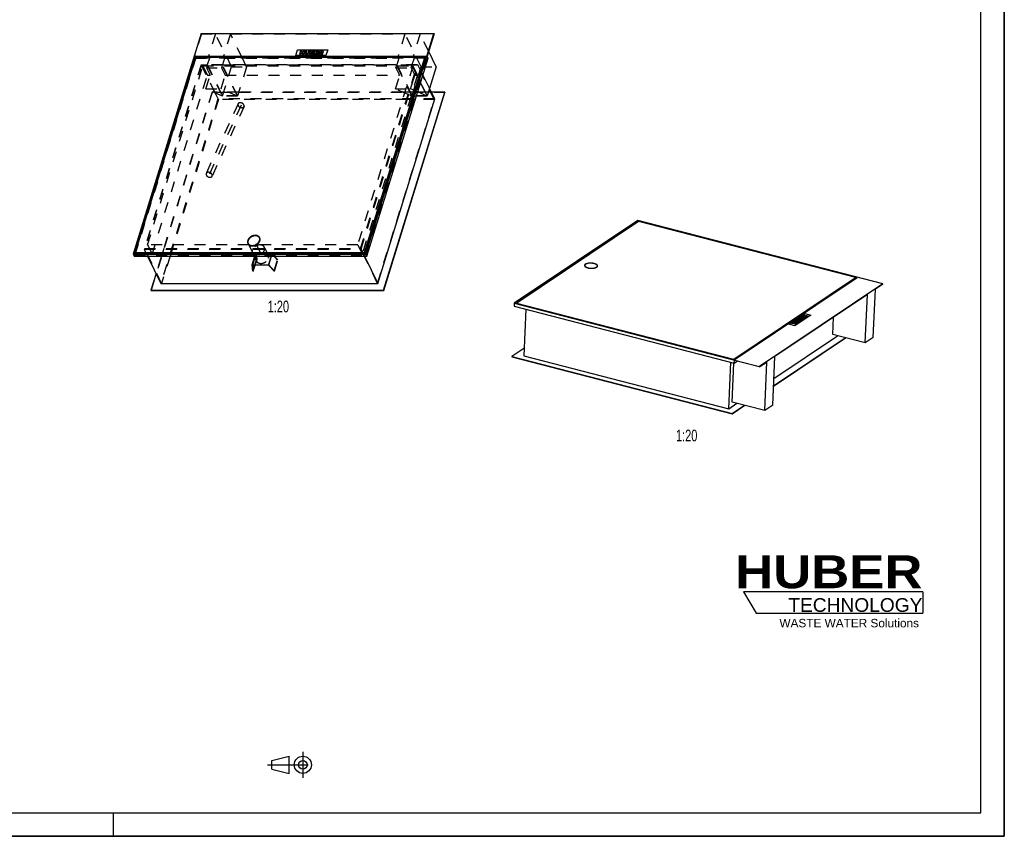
# Model space of a CAD drawing. Header units: millimetres. Extents: x 0 to 8400, y 0 to 5940.
# Tile 2 of 3: x 4200 to 8400, y 0 to 3482. Entities that reach past the tile are written whole.
import ezdxf

# ---------------------------------------------------------------- set-up
doc = ezdxf.new("R2010")
doc.units = ezdxf.units.MM
doc.header["$LTSCALE"] = 462
doc.linetypes.add('CENTER', pattern=[0.6, 0.375, -0.075, 0.075, -0.075])
doc.linetypes.add('HIDDEN', pattern=[0.2, 0.1, -0.1])
doc.layers.get('0').update_dxf_attribs({"linetype": 'CONTINUOUS'})
for name, color, linetype in [('_ACHSEN', 7, 'CONTINUOUS'), ('_KURVEN', 7, 'CONTINUOUS'), ('_ZEICHNUNGSELEM', 7, 'CONTINUOUS'), ('DEFAULT_2', 8, 'HIDDEN'), ('HUBER_Logo_BL2', 7, 'CONTINUOUS')]:
    doc.layers.add(name, color=color, linetype=linetype)
doc.styles.get("Standard").update_dxf_attribs({"font": 'txt', "width": 0.7})
doc.styles.add('TEXTSTYLE_2', font='ariblk.ttf')
doc.styles.add('TEXTSTYLE_3', font='arial.ttf')

# ---------------------------------------------------------------- blocks, each defined once
blk = doc.blocks.new('HUBER_LOGO_BL2', base_point=(7675, 1007.5))
at = {"layer": 'HUBER_Logo_BL2', "color": 5, "linetype": 'CONTINUOUS'}
for p, q in [((8052.9, 1042), (7287.9, 1042)), ((7287.9, 1042), (7341.9, 952)), ((8052.9, 1042), (8052.9, 952)), ((7341.9, 952), (8052.9, 952))]:
    blk.add_line(p, q, dxfattribs=at)
at = {"layer": 'HUBER_Logo_BL2', "color": 2, "linetype": 'CONTINUOUS', "attachment_point": 3, "line_spacing_factor": 0.78}
for s, insert, char_height, width, style in [('HUBER\\P\\fArial;\\H58.5;TECHNOLOGY ', (8050.7, 1198.2), 140.4, 775.343, 'TEXTSTYLE_2'), ('WASTE WATER Solutions', (8036, 927.2), 36, 594.067, 'TEXTSTYLE_3')]:
    blk.add_mtext(s, dxfattribs=dict(at, insert=insert, char_height=char_height, width=width, style=style))
blk = doc.blocks.new('PROJEKTIONSMETHODE_1_BL3', base_point=(5360, 305))
at = {"color": 2, "linetype": 'CONTINUOUS'}
for p, q in [((5275.7, 323.3), (5349, 341.7)), ((5349, 268.3), (5349, 341.7)), ((5275.7, 286.7), (5275.7, 323.3)), ((5275.7, 286.7), (5349, 268.3))]:
    blk.add_line(p, q, dxfattribs=at)
at = {"color": 2, "linetype": 'CENTER'}
for p, q in [((5407.7, 360), (5407.7, 250)), ((5257.3, 305), (5462.7, 305))]:
    blk.add_line(p, q, dxfattribs=at)
at = {"color": 2, "linetype": 'CONTINUOUS'}
for radius in [36.7, 18.3]:
    blk.add_circle((5407.7, 305), radius, dxfattribs=at)

msp = doc.modelspace()

# ---------------------------------------------------------------- linework, layer by layer
at = {"color": 7, "linetype": 'CONTINUOUS'}
for p, q in [((8400, 0), (8400, 5940)), ((4974.36, 3422.93), (4683.89, 2482.94)), ((4974.36, 3422.93), (5967.27, 3422.93)), ((5676.79, 2482.94), (5967.27, 3422.93)), ((5967.88, 3421.69), (5938.35, 3326.12)), ((5967.88, 3421.69), (5967.27, 3422.93)), ((4946.19, 3325.8), (4686.21, 2484.5)), ((4950.26, 3321.1), (4693.19, 2489.2)), ((4949.58, 3318.89), (4946.19, 3325.8)), ((5935.41, 3325.8), (4946.19, 3325.8)), ((5928.43, 3321.1), (4950.26, 3321.1)), ((5671.36, 2489.2), (5928.43, 3321.1)), ((5671.97, 2487.96), (5929.04, 3319.85)), ((5675.43, 2484.5), (5935.41, 3325.8)), ((5681.06, 2474.23), (5942.01, 3318.66)), ((5928.43, 3321.1), (5929.04, 3319.85)), ((5933.1, 3318.34), (5928.57, 3318.34)), ((5942.01, 3318.66), (5938.35, 3326.12)), ((5976.64, 3281.82), (5944.75, 3346.83)), ((5976.64, 3281.82), (5948.12, 3189.52)), ((5970.35, 3144.22), (5919.88, 3247.06)), ((5752.44, 2328.78), (6013.39, 3173.2)), ((5753.05, 2327.53), (6014, 3171.96)), ((6013.39, 3173.2), (5956.13, 3173.2)), ((6013.39, 3173.2), (6014, 3171.96)), ((5727.32, 2357.76), (5970.35, 3144.22)), ((6836.18, 2626.41), (6309.25, 2273.39)), ((6836.95, 2625.3), (6311.97, 2273.59)), ((6839.24, 2621.99), (6320.13, 2274.21)), ((7881.98, 2356.16), (6836.18, 2626.41)), ((6836.73, 2620.3), (6836.95, 2625.3)), ((7772.94, 2383.43), (6836.95, 2625.3)), ((7764.77, 2382.82), (6839.24, 2621.99)), ((5174.62, 2527.76), (5174.01, 2529.01)), ((5223.1, 2551.55), (5222.49, 2552.8)), ((4683.89, 2482.94), (4688.16, 2474.23)), ((4683.89, 2482.94), (5676.79, 2482.94)), ((4686.21, 2484.5), (5675.43, 2484.5)), ((4693.46, 2488.65), (4692.18, 2484.5)), ((4693.19, 2489.2), (4693.8, 2487.96)), ((4693.19, 2489.2), (5671.36, 2489.2)), ((4693.8, 2487.96), (5671.97, 2487.96)), ((5671.36, 2489.2), (5671.97, 2487.96)), ((5676.79, 2482.94), (5681.06, 2474.23)), ((4688.16, 2474.23), (5681.06, 2474.23)), ((4745.41, 2474.23), (4802.57, 2357.76)), ((5670.16, 2474.23), (5727.32, 2357.76)), ((4781.66, 2400.37), (4759.54, 2328.78)), ((6610.15, 2432.56), (6610.23, 2434.39)), ((6664.1, 2430.24), (6664.18, 2432.07)), ((4802.57, 2357.76), (5727.32, 2357.76)), ((7245.58, 2033.2), (7764.7, 2380.98)), ((7245.66, 2035.04), (7764.77, 2382.82)), ((7247.96, 2031.72), (7772.94, 2383.43)), ((7881.98, 2356.16), (7355.05, 2003.14)), ((7760.94, 2375.4), (7757.63, 2376.25)), ((7764.77, 2382.82), (7764.7, 2380.98)), ((7881.9, 2354.33), (7850.13, 2333.04)), ((7881.9, 2354.33), (7881.98, 2356.16)), ((4759.54, 2328.78), (4760.15, 2327.53)), ((4759.54, 2328.78), (5752.44, 2328.78)), ((4760.15, 2327.53), (5753.05, 2327.53)), ((5752.44, 2328.78), (5753.05, 2327.53)), ((7815.91, 2310.12), (7420.96, 2045.52)), ((7807.04, 2103.65), (7815.91, 2310.12)), ((7841.25, 2126.57), (7850.13, 2333.04)), ((6309.25, 2273.39), (6308.69, 2260.54)), ((6309.25, 2273.39), (7266.35, 2026.06)), ((6311.97, 2273.59), (7247.96, 2031.72)), ((6320.13, 2274.21), (6320.05, 2272.37)), ((6320.05, 2272.37), (7245.58, 2033.2)), ((6320.13, 2274.21), (7245.66, 2035.04)), ((6324.42, 2271.24), (6323.49, 2270.61)), ((6308.69, 2260.54), (7248.17, 2017.77)), ((6358.31, 2247.72), (6349.8, 2049.6)), ((7668.47, 2139.46), (7671.65, 2213.47)), ((7415.54, 1919.58), (7722.79, 2125.42)), ((7415.62, 1921.41), (7720.87, 2125.92)), ((7416.95, 1952.24), (7688.63, 2134.25)), ((7807.04, 2103.65), (7668.47, 2139.46)), ((7841.25, 2126.57), (7807.04, 2103.65)), ((6351.12, 2080.42), (6299.46, 2045.82)), ((6299.46, 2045.82), (6299.39, 2043.98)), ((6299.39, 2043.98), (7238.86, 1801.21)), ((6299.46, 2045.82), (7238.94, 1803.05)), ((6349.8, 2049.6), (7224.78, 1823.49)), ((7224.78, 1823.49), (7233.3, 2021.61)), ((7239.3, 1851.93), (7246.44, 2018.22)), ((7245.66, 2035.04), (7245.58, 2033.2)), ((7248.17, 2017.77), (7248.64, 2028.78)), ((7248.17, 2017.77), (7260.16, 2025.81)), ((7354.97, 2001.31), (7248.64, 2028.78)), ((7266.35, 2026.06), (7355.05, 2003.14)), ((7354.97, 2001.31), (7386.74, 2022.59)), ((7377.86, 1816.13), (7386.74, 2022.59)), ((7412.08, 1839.05), (7420.96, 2045.52)), ((7354.97, 2001.31), (7355.05, 2003.14)), ((7377.86, 1816.13), (7239.3, 1851.93)), ((7224.78, 1823.49), (7259.46, 1846.72)), ((7238.86, 1801.21), (7293.62, 1837.9)), ((7238.94, 1803.05), (7291.7, 1838.39)), ((7412.08, 1839.05), (7377.86, 1816.13)), ((7238.94, 1803.05), (7238.86, 1801.21)), ((0, 0), (8400, 0))]:
    msp.add_line(p, q, dxfattribs=at)
at = {"color": 3, "linetype": 'CONTINUOUS'}
for p, q in [((8400, 5940), (8400, 0)), ((4600, 0), (4600, 100)), ((8400, 0), (0, 0))]:
    msp.add_line(p, q, dxfattribs=at)
at = {"color": 5, "linetype": 'CONTINUOUS'}
for p, q in [((8300, 100), (8300, 5840)), ((100, 100), (8300, 100))]:
    msp.add_line(p, q, dxfattribs=at)
at = {"color": 7, "linetype": 'CONTINUOUS'}
for points, knots in [([(5204.79, 2562.05), (5201.28, 2562.05), (5194.1, 2560.78), (5186, 2556.7), (5180.46, 2552.15), (5176.05, 2547.17), (5173.77, 2542.71), (5173.04, 2539.66)], [0, 0, 0, 0, 0.2546281, 0.5187276, 0.6482987, 0.772853, 1, 1, 1, 1]), ([(5222.49, 2552.8), (5221.79, 2554.22), (5219.83, 2556.91), (5215.65, 2559.88), (5210.49, 2561.68), (5206.73, 2562.05), (5204.79, 2562.05)], [0, 0, 0, 0, 0.2268552, 0.4650458, 0.7220539, 1, 1, 1, 1]), ([(5173.04, 2539.66), (5172.61, 2537.85), (5172.26, 2534.17), (5173.24, 2530.59), (5174.01, 2529.01)], [0, 0, 0, 0, 0.5145726, 1, 1, 1, 1]), ([(5174.01, 2529.01), (5174.71, 2527.58), (5176.67, 2524.89), (5180.85, 2521.93), (5186.01, 2520.12), (5189.77, 2519.75), (5191.71, 2519.75)], [0, 0, 0, 0, 0.2268552, 0.4650458, 0.7220539, 1, 1, 1, 1]), ([(5191.71, 2519.75), (5196.41, 2519.75), (5203.61, 2521.45), (5211.9, 2526.13), (5217.26, 2530.74), (5221.29, 2536.08), (5223.69, 2541.83), (5224.24, 2547.59), (5223.27, 2551.21), (5222.49, 2552.8)], [0, 0, 0, 0, 0.2699398, 0.4094269, 0.5451067, 0.6729258, 0.7905546, 0.8983622, 1, 1, 1, 1]), ([(6613.67, 2439.31), (6613.16, 2438.97), (6612.25, 2438.27), (6611.15, 2437.05), (6610.44, 2435.75), (6610.25, 2434.83), (6610.23, 2434.39)], [0, 0, 0, 0, 0.2957975, 0.5552779, 0.7858516, 1, 1, 1, 1]), ([(6664.18, 2432.07), (6664.21, 2432.67), (6663.97, 2433.97), (6662.86, 2435.76), (6661.08, 2437.45), (6658.67, 2439.01), (6655.7, 2440.41), (6650.9, 2442.09), (6644.07, 2443.51), (6635.47, 2444.15), (6627.06, 2443.7), (6620.6, 2442.42), (6616.27, 2440.81), (6614.46, 2439.84), (6613.67, 2439.31)], [0, 0, 0, 0, 0.032266, 0.0687481, 0.1120977, 0.1633455, 0.2224327, 0.288616, 0.437095, 0.5963488, 0.7518959, 0.8898749, 0.9488602, 1, 1, 1, 1]), ([(6610.23, 2434.39), (6610.2, 2433.79), (6610.44, 2432.5), (6611.55, 2430.7), (6613.33, 2429.02), (6615.74, 2427.46), (6618.71, 2426.06), (6623.51, 2424.38), (6630.34, 2422.96), (6638.94, 2422.32), (6647.35, 2422.77), (6653.81, 2424.05), (6658.13, 2425.65), (6659.95, 2426.62), (6660.73, 2427.15)], [0, 0, 0, 0, 0.032266, 0.0687481, 0.1120977, 0.1633455, 0.2224327, 0.288616, 0.437095, 0.5963488, 0.7518959, 0.8898749, 0.9488602, 1, 1, 1, 1]), ([(6660.73, 2427.15), (6661.24, 2427.49), (6662.16, 2428.2), (6663.26, 2429.41), (6663.97, 2430.71), (6664.16, 2431.63), (6664.18, 2432.07)], [0, 0, 0, 0, 0.2957975, 0.5552779, 0.7858516, 1, 1, 1, 1])]:
    msp.add_open_spline(points, degree=3, knots=knots, dxfattribs=at)
at = {"layer": '_ACHSEN', "color": 8, "linetype": 'HIDDEN'}
for p, q in [((5177.13, 2522.82), (4745.56, 2522.82)), ((5173.72, 2527.32), (5173.11, 2528.57)), ((5185.37, 2506.03), (5177.13, 2522.82)), ((5641.75, 2522.82), (5210.18, 2522.82)), ((5218.42, 2506.03), (5210.18, 2522.82)), ((5224, 2551.99), (5223.39, 2553.24)), ((5196.66, 2483.03), (4765.08, 2483.03)), ((5194.24, 2487.96), (5185.37, 2506.03)), ((5194.74, 2484.5), (5193.25, 2487.54)), ((5195.94, 2484.5), (5194.24, 2487.96)), ((5195.46, 2483.03), (5194.74, 2484.5)), ((5199.78, 2474.23), (5195.46, 2483.03)), ((5196.66, 2483.03), (5195.94, 2484.5)), ((5227.28, 2487.96), (5218.42, 2506.03)), ((5228.98, 2484.5), (5227.28, 2487.96)), ((5229.7, 2483.03), (5228.98, 2484.5)), ((5661.27, 2483.03), (5229.7, 2483.03)), ((5246.55, 2506.03), (5243.52, 2512.21)), ((5255.42, 2487.96), (5246.55, 2506.03)), ((5257.12, 2484.5), (5255.42, 2487.96)), ((5257.84, 2483.03), (5257.12, 2484.5)), ((5260.6, 2477.4), (5257.84, 2483.03)), ((5210.33, 2452.73), (5199.78, 2474.23))]:
    msp.add_line(p, q, dxfattribs=at)
for centre, radius, start, end in [((5193.28, 2533.41), 21.15, 162.82507, 164.23364), ((5186.82, 2533.75), 14.59, 203.3836, 206.13797), ((5210.91, 2545.57), 14.58, 26.13886, 28.54528), ((5205.37, 2545.39), 19.23, 346.49786, 348.05531), ((5247.32, 2470.9), 14.79, 13.0439, 26.0848)]:
    msp.add_arc(centre, radius, start, end, dxfattribs=at)
at = {"layer": '_ACHSEN', "color": 7, "linetype": 'CONTINUOUS'}
for centre, start, end in [((5186.86, 2533.77), 200.72912, 203.38265), ((5210.86, 2545.55), 28.54658, 31.54782)]:
    msp.add_arc(centre, 14.63, start, end, dxfattribs=at)
for points, knots in [([(5223.39, 2553.24), (5222.91, 2554.2), (5221.74, 2556.05), (5218.54, 2559.25), (5213.05, 2562.08), (5205.3, 2563.2), (5196.93, 2562.16), (5190.09, 2559.61), (5185, 2556.64), (5178.42, 2551.72), (5174.02, 2545.96), (5172.46, 2540.9)], [0, 0, 0, 0, 0.0509115, 0.1029645, 0.2135632, 0.3362482, 0.4697974, 0.6094202, 0.6796156, 0.7488696, 1, 1, 1, 1]), ([(5172.46, 2540.9), (5171.82, 2538.83), (5171.34, 2535.58), (5171.96, 2531.4), (5172.67, 2529.47), (5173.11, 2528.57)], [0, 0, 0, 0, 0.5161113, 0.7604342, 1, 1, 1, 1]), ([(5172.92, 2539.16), (5172.42, 2537.39), (5171.9, 2533.8), (5172.56, 2530.21), (5173.18, 2528.59)], [0, 0, 0, 0, 0.5156782, 1, 1, 1, 1]), ([(5173.11, 2528.57), (5173.59, 2527.6), (5174.76, 2525.76), (5177.96, 2522.55), (5183.45, 2519.73), (5191.2, 2518.61), (5199.57, 2519.64), (5206.41, 2522.2), (5211.5, 2525.16), (5218.08, 2530.08), (5222.48, 2535.85), (5224.04, 2540.9)], [0, 0, 0, 0, 0.0509115, 0.1029645, 0.2135632, 0.3362482, 0.4697974, 0.6094202, 0.6796156, 0.7488696, 1, 1, 1, 1]), ([(5174.62, 2527.76), (5175.36, 2526.25), (5177.49, 2523.4), (5180.43, 2521.44), (5182.04, 2520.67)], [0, 0, 0, 0, 0.4864183, 1, 1, 1, 1]), ([(5223.33, 2553.2), (5222.42, 2554.68), (5219.97, 2557.42), (5216.79, 2559.2), (5215.07, 2559.89)], [0, 0, 0, 0, 0.4842044, 1, 1, 1, 1]), ([(5224.18, 2541.41), (5224.55, 2543.14), (5224.79, 2546.65), (5223.84, 2550.05), (5223.1, 2551.55)], [0, 0, 0, 0, 0.5134471, 1, 1, 1, 1]), ([(5224.04, 2540.9), (5224.68, 2542.98), (5225.16, 2546.23), (5224.54, 2550.41), (5223.83, 2552.33), (5223.39, 2553.24)], [0, 0, 0, 0, 0.5161113, 0.7604342, 1, 1, 1, 1]), ([(6650.89, 2442.4), (6648.69, 2442.97), (6644.1, 2443.84), (6637.08, 2444.44), (6630.06, 2444.33), (6623.5, 2443.53), (6617.82, 2442.09), (6613.86, 2440.34), (6611.51, 2438.62), (6610.27, 2437.32), (6609.47, 2435.92), (6609.25, 2434.92), (6609.23, 2434.43)], [0, 0, 0, 0, 0.149743, 0.3074875, 0.4644732, 0.6120156, 0.7424213, 0.8501086, 0.8948338, 0.9338399, 0.9682411, 1, 1, 1, 1]), ([(6665.18, 2432.03), (6665.2, 2432.53), (6665.06, 2433.6), (6664.32, 2435.12), (6663.09, 2436.59), (6660.7, 2438.56), (6656.61, 2440.69), (6652.93, 2441.87), (6650.89, 2442.4)], [0, 0, 0, 0, 0.0804222, 0.1680738, 0.2682008, 0.3836431, 0.6625976, 1, 1, 1, 1]), ([(6609.23, 2434.43), (6609.21, 2433.93), (6609.35, 2432.87), (6610.09, 2431.34), (6611.32, 2429.88), (6613.71, 2427.9), (6617.8, 2425.78), (6621.48, 2424.59), (6623.52, 2424.06)], [0, 0, 0, 0, 0.0804222, 0.1680738, 0.2682008, 0.3836431, 0.6625976, 1, 1, 1, 1]), ([(6610.53, 2435.8), (6610.38, 2435.62), (6609.84, 2434.93), (6609.45, 2434.13), (6609.29, 2433.52)], [0, 0, 0, 0, 0.2687678, 1, 1, 1, 1]), ([(6610.53, 2435.8), (6610.38, 2435.62), (6609.84, 2434.93), (6609.45, 2434.13), (6609.29, 2433.52)], [0, 0, 0, 0, 0.2687678, 1, 1, 1, 1]), ([(6610.15, 2432.56), (6610.15, 2432.44), (6610.14, 2431.96), (6610.23, 2431.48), (6610.33, 2431.13)], [0, 0, 0, 0, 0.2468025, 1, 1, 1, 1]), ([(6623.52, 2424.06), (6625.72, 2423.49), (6630.3, 2422.62), (6637.33, 2422.03), (6644.35, 2422.14), (6650.91, 2422.94), (6656.59, 2424.38), (6660.55, 2426.13), (6662.9, 2427.84), (6664.14, 2429.15), (6664.94, 2430.55), (6665.16, 2431.55), (6665.18, 2432.03)], [0, 0, 0, 0, 0.149743, 0.3074875, 0.4644732, 0.6120156, 0.7424213, 0.8501086, 0.8948338, 0.9338399, 0.9682411, 1, 1, 1, 1]), ([(6663.8, 2428.83), (6663.85, 2428.95), (6664, 2429.4), (6664.09, 2429.88), (6664.1, 2430.24)], [0, 0, 0, 0, 0.2554296, 1, 1, 1, 1]), ([(6665.04, 2431.1), (6665.01, 2431.31), (6664.81, 2432.16), (6664.39, 2432.95), (6664, 2433.5)], [0, 0, 0, 0, 0.2353439, 1, 1, 1, 1])]:
    msp.add_open_spline(points, degree=3, knots=knots, dxfattribs=at)
at = {"layer": '_ACHSEN', "color": 8, "linetype": 'HIDDEN'}
for points, knots in [([(5205.4, 2560.81), (5200.7, 2560.81), (5193.5, 2559.11), (5185.21, 2554.43), (5179.85, 2549.82), (5175.82, 2544.48), (5173.42, 2538.73), (5172.87, 2532.97), (5173.84, 2529.35), (5174.62, 2527.76)], [0, 0, 0, 0, 0.2699398, 0.4094269, 0.5451067, 0.6729258, 0.7905546, 0.8983622, 1, 1, 1, 1]), ([(5215.07, 2559.89), (5211.35, 2561.38), (5204.88, 2562.04), (5196.5, 2560.5), (5190.12, 2558.1), (5184.26, 2554.61), (5177.81, 2549), (5174.26, 2543.51), (5173.07, 2539.66)], [0, 0, 0, 0, 0.2352861, 0.3651691, 0.4989674, 0.6329248, 0.7632601, 1, 1, 1, 1]), ([(5173.72, 2527.32), (5173.93, 2526.9), (5174.84, 2525.25), (5176.08, 2523.77), (5177.13, 2522.82)], [0, 0, 0, 0, 0.2478635, 1, 1, 1, 1]), ([(5177.13, 2522.82), (5178.05, 2521.99), (5180.13, 2520.49), (5183.74, 2518.9), (5187.78, 2517.93), (5193.72, 2517.5), (5201.51, 2518.69), (5207.39, 2521.2), (5210.18, 2522.82)], [0, 0, 0, 0, 0.1056676, 0.2170969, 0.3351133, 0.4596885, 0.7243293, 1, 1, 1, 1]), ([(5177.13, 2522.82), (5178.05, 2521.99), (5180.13, 2520.49), (5183.74, 2518.9), (5187.78, 2517.93), (5193.72, 2517.5), (5201.51, 2518.69), (5207.39, 2521.2), (5210.18, 2522.82)], [0, 0, 0, 0, 0.1056676, 0.2170969, 0.3351133, 0.4596885, 0.7243293, 1, 1, 1, 1]), ([(5182.04, 2520.67), (5182.79, 2520.31), (5186.07, 2519), (5189.64, 2518.51), (5192.32, 2518.51)], [0, 0, 0, 0, 0.23708, 1, 1, 1, 1]), ([(5192.32, 2518.51), (5195.83, 2518.51), (5203.01, 2519.79), (5211.11, 2523.86), (5216.65, 2528.41), (5221.06, 2533.39), (5223.34, 2537.85), (5224.07, 2540.9)], [0, 0, 0, 0, 0.2546281, 0.5187276, 0.6482987, 0.772853, 1, 1, 1, 1]), ([(5243.52, 2512.21), (5243.05, 2513.17), (5241.87, 2515.02), (5238.67, 2518.23), (5233.19, 2521.05), (5225.43, 2522.17), (5217.07, 2521.14), (5210.23, 2518.58), (5205.13, 2515.61), (5198.55, 2510.7), (5194.16, 2504.93), (5192.59, 2499.88)], [0, 0, 0, 0, 0.0509115, 0.1029645, 0.2135632, 0.3362482, 0.4697974, 0.6094202, 0.6796156, 0.7488696, 1, 1, 1, 1]), ([(5223.1, 2551.55), (5222.4, 2552.98), (5220.44, 2555.67), (5216.26, 2558.63), (5211.1, 2560.44), (5207.34, 2560.81), (5205.4, 2560.81)], [0, 0, 0, 0, 0.2268552, 0.4650458, 0.7220539, 1, 1, 1, 1]), ([(5210.18, 2522.82), (5213.6, 2524.81), (5219.58, 2529.6), (5223.6, 2536.25), (5224.65, 2539.66)], [0, 0, 0, 0, 0.5258768, 1, 1, 1, 1]), ([(5224.65, 2539.66), (5225.29, 2541.73), (5225.77, 2544.98), (5225.15, 2549.16), (5224.44, 2551.09), (5224, 2551.99)], [0, 0, 0, 0, 0.5161113, 0.7604342, 1, 1, 1, 1]), ([(5192.59, 2499.88), (5191.95, 2497.8), (5191.47, 2494.55), (5192.1, 2490.37), (5192.8, 2488.45), (5193.25, 2487.54)], [0, 0, 0, 0, 0.5161113, 0.7604342, 1, 1, 1, 1]), ([(5193.25, 2487.54), (5193.45, 2487.12), (5194.37, 2485.46), (5195.6, 2483.99), (5196.66, 2483.03)], [0, 0, 0, 0, 0.2478635, 1, 1, 1, 1]), ([(5260.6, 2477.4), (5260.13, 2478.36), (5258.95, 2480.21), (5255.75, 2483.42), (5250.27, 2486.24), (5242.51, 2487.36), (5234.15, 2486.33), (5227.31, 2483.77), (5222.21, 2480.8), (5215.64, 2475.89), (5211.24, 2470.12), (5209.68, 2465.07)], [0, 0, 0, 0, 0.0509115, 0.1029645, 0.2135632, 0.3362482, 0.4697974, 0.6094202, 0.6796156, 0.7488696, 1, 1, 1, 1]), ([(5229.7, 2483.03), (5233.12, 2485.03), (5239.1, 2489.82), (5243.12, 2496.47), (5244.17, 2499.88)], [0, 0, 0, 0, 0.5258768, 1, 1, 1, 1]), ([(5244.17, 2499.88), (5244.81, 2501.95), (5245.29, 2505.2), (5244.67, 2509.38), (5243.96, 2511.31), (5243.52, 2512.21)], [0, 0, 0, 0, 0.5161113, 0.7604342, 1, 1, 1, 1]), ([(5209.68, 2465.07), (5209.03, 2462.99), (5208.55, 2459.74), (5209.18, 2455.56), (5209.88, 2453.63), (5210.33, 2452.73)], [0, 0, 0, 0, 0.5161113, 0.7604342, 1, 1, 1, 1]), ([(5210.33, 2452.73), (5210.8, 2451.77), (5211.98, 2449.92), (5215.18, 2446.71), (5220.66, 2443.89), (5228.42, 2442.77), (5236.78, 2443.8), (5243.62, 2446.36), (5248.72, 2449.33), (5255.29, 2454.25), (5259.69, 2460.01), (5261.25, 2465.07)], [0, 0, 0, 0, 0.0509115, 0.1029645, 0.2135632, 0.3362482, 0.4697974, 0.6094202, 0.6796156, 0.7488696, 1, 1, 1, 1]), ([(5261.25, 2465.07), (5261.72, 2466.59), (5262.31, 2469.65), (5262.06, 2472.78), (5261.73, 2474.24)], [0, 0, 0, 0, 0.5150137, 1, 1, 1, 1])]:
    msp.add_open_spline(points, degree=3, knots=knots, dxfattribs=at)
at = {"layer": '_KURVEN', "color": 4, "linetype": 'CONTINUOUS'}
for p, q in [((5377.54, 3329.71), (5384.8, 3353.21)), ((5506.48, 3329.71), (5377.54, 3329.71)), ((5384.8, 3353.21), (5513.75, 3353.21)), ((5398.24, 3349.3), (5393.4, 3333.63)), ((5393.4, 3333.63), (5399.09, 3333.63)), ((5403.93, 3349.3), (5398.24, 3349.3)), ((5399.09, 3333.63), (5401.05, 3339.97)), ((5401.05, 3339.97), (5407.27, 3339.97)), ((5402.24, 3343.81), (5403.93, 3349.3)), ((5408.46, 3343.81), (5402.24, 3343.81)), ((5407.27, 3339.97), (5405.31, 3333.63)), ((5405.31, 3333.63), (5411.03, 3333.63)), ((5410.15, 3349.3), (5408.46, 3343.81)), ((5415.87, 3349.3), (5410.15, 3349.3)), ((5411.03, 3333.63), (5415.87, 3349.3)), ((5419.66, 3349.3), (5416.78, 3339.96)), ((5425.34, 3349.3), (5419.66, 3349.3)), ((5422.39, 3339.73), (5425.34, 3349.3)), ((5431.64, 3349.3), (5428.68, 3339.73)), ((5437.32, 3349.3), (5431.64, 3349.3)), ((5434.43, 3339.96), (5437.32, 3349.3)), ((5441.1, 3349.3), (5436.26, 3333.63)), ((5436.26, 3333.63), (5446.09, 3333.63)), ((5451.76, 3349.3), (5441.1, 3349.3)), ((5443.04, 3337), (5444.02, 3340.17)), ((5445.94, 3337), (5443.04, 3337)), ((5444.02, 3340.17), (5446.91, 3340.17)), ((5444.94, 3343.15), (5445.86, 3346.12)), ((5447.42, 3343.15), (5444.94, 3343.15)), ((5445.86, 3346.12), (5448.38, 3346.12)), ((5461.09, 3349.3), (5456.25, 3333.63)), ((5456.25, 3333.63), (5471.78, 3333.63)), ((5476.35, 3349.3), (5461.09, 3349.3)), ((5463.05, 3337.18), (5464.01, 3340.27)), ((5472.88, 3337.18), (5463.05, 3337.18)), ((5464.01, 3340.27), (5472.87, 3340.27)), ((5464.99, 3343.46), (5465.76, 3345.95)), ((5473.85, 3343.46), (5464.99, 3343.46)), ((5465.76, 3345.95), (5475.31, 3345.95)), ((5471.78, 3333.63), (5472.88, 3337.18)), ((5472.87, 3340.27), (5473.85, 3343.46)), ((5479.77, 3349.3), (5474.92, 3333.63)), ((5474.92, 3333.63), (5480.64, 3333.63)), ((5475.31, 3345.95), (5476.35, 3349.3)), ((5489.25, 3349.3), (5479.77, 3349.3)), ((5480.64, 3333.63), (5482.61, 3339.99)), ((5482.61, 3339.99), (5483.11, 3339.99)), ((5483.52, 3342.95), (5484.51, 3346.13)), ((5485.92, 3342.95), (5483.52, 3342.95)), ((5484.51, 3346.13), (5487.01, 3346.13)), ((5485.05, 3338.42), (5486.61, 3333.63)), ((5486.61, 3333.63), (5493.04, 3333.63)), ((5493.04, 3333.63), (5491.68, 3338.16)), ((5513.75, 3353.21), (5506.48, 3329.71)), ((7480.59, 2183.53), (7549.02, 2229.38)), ((7549.02, 2229.38), (7575.17, 2222.62)), ((7496.14, 2189.9), (7492.72, 2187.61)), ((7492.72, 2187.61), (7499.23, 2187.29)), ((7503.08, 2189.6), (7496.14, 2189.9)), ((7502.34, 2194.05), (7499.3, 2192.02)), ((7499.3, 2192.02), (7506.38, 2190.19)), ((7519.77, 2189.55), (7502.34, 2194.05)), ((7512.25, 2200.69), (7504, 2195.17)), ((7504, 2195.17), (7507.95, 2194.15)), ((7506.38, 2190.19), (7506.11, 2190.01)), ((7575.17, 2222.62), (7506.73, 2176.77)), ((7507.95, 2194.15), (7513.17, 2197.64)), ((7508.4, 2188.49), (7509.67, 2189.34)), ((7509.67, 2189.34), (7513.21, 2188.43)), ((7513.21, 2188.43), (7511.89, 2187.54)), ((7516.6, 2196.76), (7511.9, 2193.61)), ((7511.9, 2193.61), (7515.46, 2192.69)), ((7529.68, 2196.19), (7512.25, 2200.69)), ((7513.17, 2197.64), (7516.6, 2196.76)), ((7514.73, 2186.18), (7519.77, 2189.55)), ((7515.46, 2192.69), (7520.16, 2195.84)), ((7522.86, 2207.8), (7517.64, 2204.31)), ((7522.93, 2195.12), (7517.86, 2191.73)), ((7517.86, 2191.73), (7521.58, 2190.77)), ((7520.16, 2195.84), (7522.93, 2195.12)), ((7521.58, 2190.77), (7529.68, 2196.19)), ((7522.01, 2203.76), (7523.55, 2204.79)), ((7540.29, 2203.3), (7522.86, 2207.8)), ((7523.55, 2204.79), (7527.08, 2203.88)), ((7527.08, 2203.88), (7525.55, 2202.85)), ((7529.09, 2202.14), (7530.4, 2203.02)), ((7530.4, 2203.02), (7533.71, 2202.17)), ((7531.9, 2207.33), (7542.29, 2204.64)), ((7533.71, 2202.17), (7532.37, 2201.27)), ((7534.63, 2199.51), (7540.29, 2203.3)), ((7545.31, 2206.66), (7534.67, 2209.41)), ((7539.28, 2218.8), (7536.25, 2216.77)), ((7536.25, 2216.77), (7553.68, 2212.27)), ((7538.01, 2211.65), (7548.65, 2208.9)), ((7546.33, 2216.98), (7539.28, 2218.8)), ((7551.66, 2210.92), (7541.27, 2213.6)), ((7542.29, 2204.64), (7545.31, 2206.66)), ((7545.6, 2223.04), (7542.58, 2221.02)), ((7542.58, 2221.02), (7549.63, 2219.19)), ((7563.03, 2218.54), (7545.6, 2223.04)), ((7549.63, 2219.19), (7546.33, 2216.98)), ((7548.65, 2208.9), (7551.66, 2210.92)), ((7550.61, 2215.88), (7553.91, 2218.09)), ((7556.71, 2214.3), (7550.61, 2215.88)), ((7553.68, 2212.27), (7556.71, 2214.3)), ((7553.91, 2218.09), (7560.01, 2216.51)), ((7560.01, 2216.51), (7563.03, 2218.54)), ((7506.73, 2176.77), (7480.59, 2183.53))]:
    msp.add_line(p, q, dxfattribs=at)
at = {"layer": '_KURVEN', "color": 8, "linetype": 'HIDDEN'}
msp.add_line((5144.11, 3117.72), (5008.18, 2821.01), dxfattribs=at)
at = {"layer": '_KURVEN', "color": 4, "linetype": 'CONTINUOUS'}
for points in [[(5416.48, 3337.3), (5416.44, 3338.31), (5416.54, 3339.19), (5416.78, 3339.96)], [(5417.14, 3335.5), (5416.73, 3336.09), (5416.51, 3336.69), (5416.48, 3337.3)], [(5418.68, 3334.15), (5418.06, 3334.47), (5417.55, 3334.92), (5417.14, 3335.5)], [(5421.14, 3333.52), (5420.11, 3333.63), (5419.28, 3333.83), (5418.68, 3334.15)], [(5424.03, 3333.36), (5423.12, 3333.36), (5422.16, 3333.42), (5421.14, 3333.52)], [(5422.39, 3339.73), (5422.12, 3338.88), (5422.2, 3338.21), (5422.6, 3337.73)], [(5422.6, 3337.73), (5423, 3337.25), (5423.71, 3337.02), (5424.7, 3337.02)], [(5428.17, 3333.88), (5426.96, 3333.54), (5425.57, 3333.36), (5424.03, 3333.36)], [(5424.7, 3337.02), (5425.68, 3337.02), (5426.52, 3337.25), (5427.22, 3337.72)], [(5427.22, 3337.72), (5427.92, 3338.19), (5428.42, 3338.87), (5428.68, 3339.73)], [(5430.85, 3335.18), (5429.92, 3334.56), (5429.04, 3334.13), (5428.17, 3333.88)], [(5433.11, 3337.34), (5432.51, 3336.51), (5431.77, 3335.8), (5430.85, 3335.18)], [(5434.43, 3339.96), (5434.15, 3339.03), (5433.7, 3338.16), (5433.11, 3337.34)], [(5445.94, 3337), (5446.93, 3337), (5447.66, 3337.13), (5448.15, 3337.43)], [(5448.7, 3333.84), (5447.37, 3333.69), (5446.5, 3333.63), (5446.09, 3333.63)], [(5448.87, 3339.74), (5448.55, 3340.02), (5447.91, 3340.17), (5446.91, 3340.17)], [(5447.42, 3343.15), (5448.3, 3343.15), (5448.95, 3343.28), (5449.39, 3343.54)], [(5448.15, 3337.43), (5448.65, 3337.73), (5448.97, 3338.13), (5449.13, 3338.63)], [(5450.07, 3345.74), (5449.79, 3345.99), (5449.23, 3346.12), (5448.38, 3346.12)], [(5451.02, 3334.35), (5450.47, 3334.12), (5449.69, 3333.95), (5448.7, 3333.84)], [(5449.13, 3338.63), (5449.27, 3339.09), (5449.18, 3339.46), (5448.87, 3339.74)], [(5449.39, 3343.54), (5449.82, 3343.79), (5450.11, 3344.18), (5450.26, 3344.67)], [(5450.26, 3344.67), (5450.4, 3345.12), (5450.34, 3345.48), (5450.07, 3345.74)], [(5453.32, 3335.9), (5452.67, 3335.24), (5451.9, 3334.73), (5451.02, 3334.35)], [(5451.76, 3349.3), (5453.53, 3349.3), (5454.77, 3348.92), (5455.49, 3348.17)], [(5454.32, 3343.01), (5453.72, 3342.56), (5452.95, 3342.22), (5452, 3341.96)], [(5452, 3341.96), (5453.24, 3341.69), (5454.06, 3341.23), (5454.49, 3340.56)], [(5454.66, 3338.09), (5454.41, 3337.27), (5453.96, 3336.54), (5453.32, 3335.9)], [(5456.07, 3345.4), (5455.78, 3344.47), (5455.2, 3343.67), (5454.32, 3343.01)], [(5454.49, 3340.56), (5454.91, 3339.9), (5454.97, 3339.08), (5454.66, 3338.09)], [(5455.49, 3348.17), (5456.22, 3347.43), (5456.41, 3346.5), (5456.07, 3345.4)], [(5484.38, 3339.62), (5484.05, 3339.86), (5483.62, 3339.99), (5483.11, 3339.99)], [(5485.05, 3338.42), (5484.85, 3339.04), (5484.63, 3339.43), (5484.38, 3339.62)], [(5485.92, 3342.95), (5486.17, 3342.95), (5486.69, 3343.01), (5487.49, 3343.15)], [(5489, 3345.72), (5488.71, 3345.99), (5488.04, 3346.13), (5487.01, 3346.13)], [(5487.49, 3343.15), (5487.89, 3343.23), (5488.24, 3343.39), (5488.57, 3343.65)], [(5488.57, 3343.65), (5488.88, 3343.91), (5489.1, 3344.22), (5489.21, 3344.56)], [(5489.21, 3344.56), (5489.36, 3345.06), (5489.29, 3345.45), (5489, 3345.72)], [(5491.42, 3341.16), (5490.86, 3340.91), (5490.13, 3340.7), (5489.22, 3340.54)], [(5489.22, 3340.54), (5489.84, 3340.34), (5490.28, 3340.15), (5490.53, 3339.96)], [(5489.25, 3349.3), (5491.01, 3349.3), (5492.32, 3349.17), (5493.17, 3348.91)], [(5490.53, 3339.96), (5490.7, 3339.83), (5490.92, 3339.56), (5491.19, 3339.13)], [(5491.19, 3339.13), (5491.45, 3338.72), (5491.61, 3338.4), (5491.68, 3338.16)], [(5493.69, 3342.69), (5493.06, 3342.06), (5492.3, 3341.55), (5491.42, 3341.16)], [(5493.17, 3348.91), (5494.02, 3348.65), (5494.61, 3348.17), (5494.97, 3347.48)], [(5495.05, 3344.95), (5494.77, 3344.07), (5494.32, 3343.32), (5493.69, 3342.69)], [(5494.97, 3347.48), (5495.32, 3346.78), (5495.35, 3345.94), (5495.05, 3344.95)], [(7500.73, 2187.29), (7500.06, 2187.27), (7499.56, 2187.27), (7499.23, 2187.29)], [(7502.14, 2187.38), (7501.88, 2187.34), (7501.42, 2187.31), (7500.73, 2187.29)], [(7503.57, 2187.74), (7502.99, 2187.56), (7502.51, 2187.44), (7502.14, 2187.38)], [(7503.08, 2189.6), (7503.97, 2189.57), (7504.59, 2189.57), (7504.96, 2189.63)], [(7503.19, 2186.85), (7503.17, 2187.1), (7503.3, 2187.39), (7503.57, 2187.74)], [(7503.94, 2185.77), (7503.48, 2186.11), (7503.22, 2186.47), (7503.19, 2186.85)], [(7506.11, 2184.89), (7505.13, 2185.14), (7504.42, 2185.44), (7503.94, 2185.77)], [(7504.96, 2189.63), (7505.45, 2189.7), (7505.84, 2189.83), (7506.11, 2190.01)], [(7509.38, 2184.47), (7508.3, 2184.46), (7507.21, 2184.6), (7506.11, 2184.89)], [(7507.83, 2187.89), (7507.71, 2187.74), (7507.72, 2187.59), (7507.89, 2187.42)], [(7508.4, 2188.49), (7508.26, 2188.4), (7508.07, 2188.2), (7507.83, 2187.89)], [(7507.89, 2187.42), (7508.05, 2187.27), (7508.33, 2187.13), (7508.71, 2187.03)], [(7508.71, 2187.03), (7509.27, 2186.89), (7509.8, 2186.84), (7510.31, 2186.9)], [(7512.16, 2184.85), (7511.38, 2184.6), (7510.46, 2184.47), (7509.38, 2184.47)], [(7510.31, 2186.9), (7510.8, 2186.96), (7511.34, 2187.17), (7511.89, 2187.54)], [(7514.73, 2186.18), (7513.8, 2185.55), (7512.94, 2185.11), (7512.16, 2184.85)], [(7515.95, 2202.42), (7515.94, 2202.66), (7516.14, 2202.97), (7516.52, 2203.34)], [(7516.7, 2201.33), (7516.21, 2201.68), (7515.96, 2202.04), (7515.95, 2202.42)], [(7516.52, 2203.34), (7517.04, 2203.84), (7517.42, 2204.16), (7517.64, 2204.31)], [(7518.78, 2200.47), (7517.87, 2200.7), (7517.17, 2200.99), (7516.7, 2201.33)], [(7522.04, 2200.09), (7520.97, 2200.06), (7519.88, 2200.18), (7518.78, 2200.47)], [(7522.01, 2203.76), (7521.49, 2203.41), (7521.28, 2203.13), (7521.4, 2202.9)], [(7521.4, 2202.9), (7521.52, 2202.67), (7521.85, 2202.48), (7522.41, 2202.34)], [(7525.14, 2200.72), (7524.13, 2200.33), (7523.11, 2200.12), (7522.04, 2200.09)], [(7522.41, 2202.34), (7522.92, 2202.21), (7523.45, 2202.17), (7523.97, 2202.23)], [(7523.97, 2202.23), (7524.49, 2202.3), (7525.02, 2202.5), (7525.55, 2202.85)], [(7525.25, 2199.71), (7524.99, 2200.01), (7524.97, 2200.34), (7525.14, 2200.72)], [(7527.36, 2198.67), (7526.33, 2198.94), (7525.63, 2199.28), (7525.25, 2199.71)], [(7527.71, 2209.45), (7527.4, 2209.89), (7527.33, 2210.28), (7527.48, 2210.63)], [(7531.22, 2198.38), (7529.88, 2198.25), (7528.59, 2198.35), (7527.36, 2198.67)], [(7527.48, 2210.63), (7527.68, 2211.12), (7528.19, 2211.65), (7529.01, 2212.2)], [(7529.26, 2208.26), (7528.53, 2208.62), (7528.01, 2209.01), (7527.71, 2209.45)], [(7529.09, 2202.14), (7528.62, 2201.83), (7528.44, 2201.57), (7528.54, 2201.37)], [(7528.54, 2201.37), (7528.63, 2201.18), (7528.97, 2201), (7529.52, 2200.86)], [(7529.01, 2212.2), (7529.49, 2212.52), (7530.07, 2212.85), (7530.75, 2213.2)], [(7531.9, 2207.33), (7530.87, 2207.59), (7530, 2207.91), (7529.26, 2208.26)], [(7529.52, 2200.86), (7530.02, 2200.73), (7530.51, 2200.69), (7530.99, 2200.74)], [(7530.75, 2213.2), (7531.43, 2213.54), (7532.12, 2213.8), (7532.85, 2213.96)], [(7530.99, 2200.74), (7531.46, 2200.79), (7531.92, 2200.97), (7532.37, 2201.27)], [(7534.63, 2199.51), (7533.69, 2198.88), (7532.55, 2198.5), (7531.22, 2198.38)], [(7533.31, 2211.31), (7532.79, 2210.96), (7532.65, 2210.62), (7532.88, 2210.29)], [(7532.85, 2213.96), (7533.59, 2214.12), (7534.44, 2214.22), (7535.39, 2214.27)], [(7532.88, 2210.29), (7533.11, 2209.96), (7533.7, 2209.66), (7534.67, 2209.41)], [(7535.34, 2211.93), (7534.52, 2211.87), (7533.84, 2211.66), (7533.31, 2211.31)], [(7538.01, 2211.65), (7537.06, 2211.89), (7536.17, 2211.99), (7535.34, 2211.93)], [(7535.39, 2214.27), (7536.36, 2214.31), (7537.24, 2214.28), (7538.04, 2214.18)], [(7538.04, 2214.18), (7539.35, 2214.01), (7540.42, 2213.82), (7541.27, 2213.6)]]:
    msp.add_open_spline(points, degree=3, dxfattribs=at)
at = {"layer": 'DEFAULT_2', "color": 8, "linetype": 'HIDDEN'}
for p, q in [((4974.97, 3421.69), (4945.44, 3326.12)), ((4974.97, 3421.69), (4974.36, 3422.93)), ((4974.97, 3421.69), (5034.84, 3421.69)), ((5034.84, 3421.69), (5005.31, 3326.12)), ((5103.48, 3281.82), (5034.84, 3421.69)), ((5099.32, 3421.69), (5069.79, 3326.12)), ((5099.32, 3421.69), (5843.54, 3421.69)), ((5148.68, 3321.1), (5099.32, 3421.69)), ((5843.54, 3421.69), (5814, 3326.12)), ((5912.17, 3281.82), (5843.54, 3421.69)), ((5908.01, 3421.69), (5878.48, 3326.12)), ((5967.88, 3421.69), (5908.01, 3421.69)), ((5944.75, 3346.83), (5908.01, 3421.69)), ((4949.1, 3318.66), (4688.16, 2474.23)), ((4949.85, 3318.34), (4693.46, 2488.65)), ((4950.87, 3319.85), (4693.8, 2487.96)), ((4949.1, 3318.66), (4945.44, 3326.12)), ((4945.44, 3326.12), (5005.31, 3326.12)), ((4949.1, 3318.66), (5008.97, 3318.66)), ((4949.85, 3318.34), (4949.58, 3318.89)), ((5928.57, 3318.34), (4949.85, 3318.34)), ((4950.26, 3321.1), (4950.87, 3319.85)), ((5929.04, 3319.85), (4950.87, 3319.85)), ((5008.97, 3318.66), (5000.02, 3289.68)), ((5005.31, 3326.12), (5008.97, 3318.66)), ((5073.45, 3318.66), (5064.49, 3289.68)), ((5069.79, 3326.12), (5814, 3326.12)), ((5073.45, 3318.66), (5069.79, 3326.12)), ((5073.45, 3318.66), (5817.66, 3318.66)), ((5167.95, 3281.82), (5148.68, 3321.1)), ((5679.09, 2477.04), (5939.07, 3318.34)), ((5817.66, 3318.66), (5808.71, 3289.68)), ((5814, 3326.12), (5817.66, 3318.66)), ((5882.14, 3318.66), (5873.18, 3289.68)), ((5878.48, 3326.12), (5938.35, 3326.12)), ((5882.14, 3318.66), (5878.48, 3326.12)), ((5942.01, 3318.66), (5882.14, 3318.66)), ((5939.07, 3318.34), (5933.1, 3318.34)), ((5939.07, 3318.34), (5935.41, 3325.8)), ((4974.23, 3289.68), (4731.19, 2503.22)), ((4974.97, 3289.35), (4732.91, 2506.03)), ((4745.56, 2522.82), (4981.09, 3284.99)), ((4974.23, 3289.68), (5000.02, 3289.68)), ((4974.23, 3289.68), (5045.61, 3144.22)), ((5896.03, 3289.35), (4974.97, 3289.35)), ((5033.65, 3169.77), (4974.97, 3289.35)), ((4981.09, 3284.99), (5877.28, 3284.99)), ((4981.09, 3284.99), (5000.61, 3245.21)), ((4999.53, 3288.11), (4996.26, 3277.54)), ((4996.26, 3277.54), (5060.74, 3277.54)), ((4996.26, 3277.54), (5012.13, 3245.21)), ((4999.53, 3288.11), (5064.51, 3155.71)), ((5064.01, 3288.11), (4999.53, 3288.11)), ((5000.02, 3289.68), (5064.99, 3157.27)), ((5064.01, 3288.11), (5060.74, 3277.54)), ((5060.74, 3277.54), (5076.6, 3245.21)), ((5128.98, 3155.71), (5064.01, 3288.11)), ((5064.49, 3289.68), (5808.71, 3289.68)), ((5129.46, 3157.27), (5064.49, 3289.68)), ((5064.99, 3157.27), (5103.48, 3281.82)), ((5103.48, 3281.82), (5167.95, 3281.82)), ((5167.95, 3281.82), (5129.46, 3157.27)), ((5877.28, 3284.99), (5641.75, 2522.82)), ((5653.97, 2506.03), (5896.03, 3289.35)), ((5655.94, 2503.22), (5898.97, 3289.68)), ((5804.96, 3277.54), (5808.22, 3288.11)), ((5804.96, 3277.54), (5869.43, 3277.54)), ((5804.96, 3277.54), (5820.82, 3245.21)), ((5873.2, 3155.71), (5808.22, 3288.11)), ((5872.7, 3288.11), (5808.22, 3288.11)), ((5808.71, 3289.68), (5873.68, 3157.27)), ((5869.43, 3277.54), (5872.7, 3288.11)), ((5869.43, 3277.54), (5885.29, 3245.21)), ((5872.7, 3288.11), (5886.78, 3259.41)), ((5873.18, 3289.68), (5898.97, 3289.68)), ((5938.16, 3157.27), (5873.18, 3289.68)), ((5873.68, 3157.27), (5912.17, 3281.82)), ((5877.28, 3284.99), (5887.96, 3263.23)), ((5968.63, 3141.41), (5896.03, 3289.35)), ((5911.7, 3263.74), (5898.97, 3289.68)), ((5912.17, 3281.82), (5976.64, 3281.82)), ((4765.08, 2483.03), (5000.61, 3245.21)), ((4994.35, 3187.7), (5012.13, 3245.21)), ((5000.61, 3245.21), (5012.13, 3245.21)), ((5058.83, 3187.7), (5076.6, 3245.21)), ((5076.6, 3245.21), (5820.82, 3245.21)), ((5896.8, 3245.21), (5662.8, 2487.96)), ((5803.04, 3187.7), (5820.82, 3245.21)), ((5867.52, 3187.7), (5885.29, 3245.21)), ((5885.29, 3245.21), (5896.8, 3245.21)), ((5886.78, 3259.41), (5895.62, 3241.39)), ((5887.96, 3263.23), (5896.8, 3245.21)), ((5895.62, 3241.39), (5901.25, 3229.92)), ((5914.48, 3258.07), (5911.7, 3263.74)), ((5919.88, 3247.06), (5914.48, 3258.07)), ((5901.25, 3229.92), (5904.03, 3224.26)), ((5904.03, 3224.26), (5909.43, 3213.25)), ((5909.43, 3213.25), (5937.67, 3155.71)), ((5021.09, 3171.96), (4760.15, 2327.53)), ((5020.48, 3173.2), (4814.31, 2506.03)), ((4994.35, 3187.7), (5058.83, 3187.7)), ((5064.51, 3155.71), (4994.35, 3187.7)), ((5020.48, 3173.2), (5021.09, 3171.96)), ((5026.14, 3173.2), (5020.48, 3173.2)), ((6014, 3171.96), (5021.09, 3171.96)), ((5134.39, 3173.2), (5026.14, 3173.2)), ((5047.57, 3141.41), (5033.65, 3169.77)), ((5128.98, 3155.71), (5058.83, 3187.7)), ((5128.98, 3155.71), (5064.51, 3155.71)), ((5129.46, 3157.27), (5064.99, 3157.27)), ((5834.83, 3173.2), (5134.39, 3173.2)), ((5803.04, 3187.7), (5867.52, 3187.7)), ((5857.02, 3163.09), (5803.04, 3187.7)), ((5860.14, 3173.2), (5834.83, 3173.2)), ((5869.65, 3157.33), (5857.02, 3163.09)), ((5874.55, 3173.2), (5860.14, 3173.2)), ((5877.61, 3183.09), (5867.52, 3187.7)), ((5873.2, 3155.71), (5869.65, 3157.33)), ((5878.32, 3155.71), (5873.2, 3155.71)), ((5938.16, 3157.27), (5873.68, 3157.27)), ((5883.72, 3173.2), (5874.55, 3173.2)), ((5885.65, 3179.43), (5877.61, 3183.09)), ((5882.85, 3155.71), (5878.32, 3155.71)), ((5891.65, 3155.71), (5882.85, 3155.71)), ((5888.26, 3173.2), (5883.72, 3173.2)), ((5889.62, 3177.62), (5885.65, 3179.43)), ((5897.06, 3173.2), (5888.26, 3173.2)), ((5897.33, 3174.1), (5889.62, 3177.62)), ((5937.67, 3155.71), (5891.65, 3155.71)), ((5943.08, 3173.2), (5897.06, 3173.2)), ((5937.67, 3155.71), (5897.33, 3174.1)), ((5948.12, 3189.52), (5938.16, 3157.27)), ((5956.13, 3173.2), (5943.08, 3173.2)), ((5045.61, 3144.22), (4802.57, 2357.76)), ((5047.57, 3141.41), (4851.23, 2506.03)), ((5131.38, 3123.55), (4995.45, 2826.85)), ((5156.84, 3111.89), (5020.9, 2815.18)), ((5970.35, 3144.22), (5045.61, 3144.22)), ((5850.32, 3141.41), (5047.57, 3141.41)), ((5726.57, 2358.08), (5968.63, 3141.41)), ((5864.73, 3141.41), (5850.32, 3141.41)), ((5873.9, 3141.41), (5864.73, 3141.41)), ((5878.43, 3141.41), (5873.9, 3141.41)), ((5887.23, 3141.41), (5878.43, 3141.41)), ((5968.63, 3141.41), (5887.23, 3141.41)), ((4745.56, 2522.82), (4753.8, 2506.03)), ((5641.75, 2522.82), (5649.99, 2506.03)), ((4689.87, 2477.04), (4686.21, 2484.5)), ((4692.18, 2484.5), (4689.87, 2477.04)), ((4731.19, 2503.22), (5655.94, 2503.22)), ((4731.19, 2503.22), (4738.68, 2487.96)), ((4805.51, 2358.08), (4732.91, 2506.03)), ((4732.91, 2506.03), (5653.97, 2506.03)), ((4738.68, 2487.96), (4740.37, 2484.5)), ((4740.37, 2484.5), (4745.41, 2474.23)), ((4753.8, 2506.03), (4762.67, 2487.96)), ((4762.67, 2487.96), (4764.36, 2484.5)), ((4764.36, 2484.5), (4765.08, 2483.03)), ((4807.2, 2483.03), (4804.48, 2474.23)), ((4807.66, 2484.5), (4807.2, 2483.03)), ((4808.73, 2487.96), (4807.66, 2484.5)), ((4814.31, 2506.03), (4808.73, 2487.96)), ((4844.12, 2483.03), (4841.4, 2474.23)), ((4844.57, 2484.5), (4844.12, 2483.03)), ((4845.64, 2487.96), (4844.57, 2484.5)), ((4851.23, 2506.03), (4845.64, 2487.96)), ((5194.09, 2436.1), (5209.1, 2484.66)), ((5203.47, 2474.23), (5206.65, 2484.5)), ((5206.65, 2484.5), (5207.08, 2485.9)), ((5209.67, 2458.25), (5207.08, 2485.9)), ((5207.08, 2485.9), (5256.43, 2485.9)), ((5276.42, 2484.66), (5209.1, 2484.66)), ((5209.1, 2484.66), (5209.12, 2484.5)), ((5209.12, 2484.5), (5210.08, 2474.23)), ((5256.43, 2485.9), (5277.23, 2485.9)), ((5261.42, 2436.1), (5276.42, 2484.66)), ((5273.62, 2474.23), (5276.34, 2483.03)), ((5276.34, 2483.03), (5276.79, 2484.5)), ((5300.15, 2457.93), (5276.42, 2484.66)), ((5276.79, 2484.5), (5277.23, 2485.9)), ((5277.23, 2485.9), (5278.47, 2484.5)), ((5278.47, 2484.5), (5279.78, 2483.03)), ((5279.78, 2483.03), (5287.59, 2474.23)), ((5649.99, 2506.03), (5658.86, 2487.96)), ((5726.57, 2358.08), (5653.97, 2506.03)), ((5655.94, 2503.22), (5663.42, 2487.96)), ((5658.86, 2487.96), (5660.55, 2484.5)), ((5660.55, 2484.5), (5661.27, 2483.03)), ((5661.73, 2484.5), (5661.27, 2483.03)), ((5662.8, 2487.96), (5661.73, 2484.5)), ((5663.42, 2487.96), (5665.12, 2484.5)), ((5665.12, 2484.5), (5670.16, 2474.23)), ((5679.09, 2477.04), (5675.43, 2484.5)), ((4689.87, 2477.04), (5679.09, 2477.04)), ((4804.48, 2474.23), (4781.66, 2400.37)), ((4841.4, 2474.23), (4805.51, 2358.08)), ((5192.07, 2437.34), (5202.04, 2469.61)), ((5194.66, 2409.69), (5192.07, 2437.34)), ((5192.07, 2437.34), (5262.22, 2437.34)), ((5261.42, 2436.1), (5194.09, 2436.1)), ((5194.09, 2436.1), (5196.6, 2409.37)), ((5194.66, 2409.69), (5209.67, 2458.25)), ((5196.6, 2409.37), (5210.13, 2453.14)), ((5202.04, 2469.61), (5203.47, 2474.23)), ((5211.61, 2457.93), (5209.67, 2458.25)), ((5210.08, 2474.23), (5211.61, 2457.93)), ((5210.13, 2453.14), (5211.61, 2457.93)), ((5285.15, 2409.37), (5261.42, 2436.1)), ((5262.22, 2437.34), (5273.62, 2474.23)), ((5262.22, 2437.34), (5286.77, 2409.69)), ((5285.15, 2409.37), (5300.15, 2457.93)), ((5286.77, 2409.69), (5301.78, 2458.25)), ((5287.59, 2474.23), (5301.78, 2458.25)), ((5301.78, 2458.25), (5300.15, 2457.93)), ((5196.6, 2409.37), (5194.66, 2409.69)), ((5286.77, 2409.69), (5285.15, 2409.37)), ((4805.51, 2358.08), (5726.57, 2358.08))]:
    msp.add_line(p, q, dxfattribs=at)
for points, knots in [([(5131.38, 3123.55), (5131.01, 3122.74), (5130.58, 3120.91), (5130.96, 3118.02), (5132.28, 3115.16), (5135.2, 3111.53), (5140.34, 3108.16), (5145.22, 3107.05), (5147.64, 3107.05)], [0, 0, 0, 0, 0.0998646, 0.2063707, 0.3234114, 0.4513735, 0.7272034, 1, 1, 1, 1]), ([(5140.58, 3128.39), (5139.55, 3128.39), (5137.58, 3128.19), (5134.88, 3127.25), (5132.71, 3125.7), (5131.72, 3124.29), (5131.38, 3123.55)], [0, 0, 0, 0, 0.281123, 0.539147, 0.7760282, 1, 1, 1, 1]), ([(5156.84, 3111.89), (5157.21, 3112.69), (5157.64, 3114.52), (5157.26, 3117.41), (5155.94, 3120.28), (5153.02, 3123.91), (5147.88, 3127.28), (5143, 3128.39), (5140.58, 3128.39)], [0, 0, 0, 0, 0.0998646, 0.2063707, 0.3234114, 0.4513735, 0.7272034, 1, 1, 1, 1]), ([(5147.64, 3107.05), (5148.67, 3107.05), (5150.64, 3107.24), (5153.34, 3108.19), (5155.51, 3109.73), (5156.5, 3111.14), (5156.84, 3111.89)], [0, 0, 0, 0, 0.281123, 0.539147, 0.7760282, 1, 1, 1, 1]), ([(4995.45, 2826.85), (4995.08, 2826.04), (4994.65, 2824.21), (4995.03, 2821.32), (4996.35, 2818.45), (4999.26, 2814.83), (5004.41, 2811.45), (5009.29, 2810.35), (5011.71, 2810.35)], [0, 0, 0, 0, 0.0998646, 0.2063707, 0.3234114, 0.4513735, 0.7272034, 1, 1, 1, 1]), ([(5004.65, 2831.68), (5003.62, 2831.68), (5001.64, 2831.49), (4998.94, 2830.55), (4996.78, 2829), (4995.79, 2827.59), (4995.45, 2826.85)], [0, 0, 0, 0, 0.281123, 0.539147, 0.7760282, 1, 1, 1, 1]), ([(5020.9, 2815.18), (5021.27, 2815.99), (5021.71, 2817.82), (5021.32, 2820.71), (5020, 2823.58), (5017.09, 2827.2), (5011.95, 2830.58), (5007.06, 2831.68), (5004.65, 2831.68)], [0, 0, 0, 0, 0.0998646, 0.2063707, 0.3234114, 0.4513735, 0.7272034, 1, 1, 1, 1]), ([(5011.71, 2810.35), (5012.73, 2810.35), (5014.71, 2810.54), (5017.41, 2811.48), (5019.58, 2813.03), (5020.56, 2814.44), (5020.9, 2815.18)], [0, 0, 0, 0, 0.281123, 0.539147, 0.7760282, 1, 1, 1, 1])]:
    msp.add_open_spline(points, degree=3, knots=knots, dxfattribs=at)

# ---------------------------------------------------------------- block references
at = {"color": 2, "linetype": 'CONTINUOUS'}
msp.add_blockref('PROJEKTIONSMETHODE_1_BL3', (5360, 305), dxfattribs=at)
at = {"layer": 'HUBER_Logo_BL2'}
msp.add_blockref('HUBER_LOGO_BL2', (7674.99, 1007.48), dxfattribs=at)

# ---------------------------------------------------------------- texts
at = {"layer": '_ZEICHNUNGSELEM', "color": 2, "linetype": 'CONTINUOUS', "char_height": 50, "width": 187.5, "attachment_point": 3, "line_spacing_factor": 0.9}
for insert in [(5348.94, 2284.37), (7090.68, 1734.21)]:
    msp.add_mtext('1:20', dxfattribs=dict(at, insert=insert))

doc.saveas('drawing.dxf')
